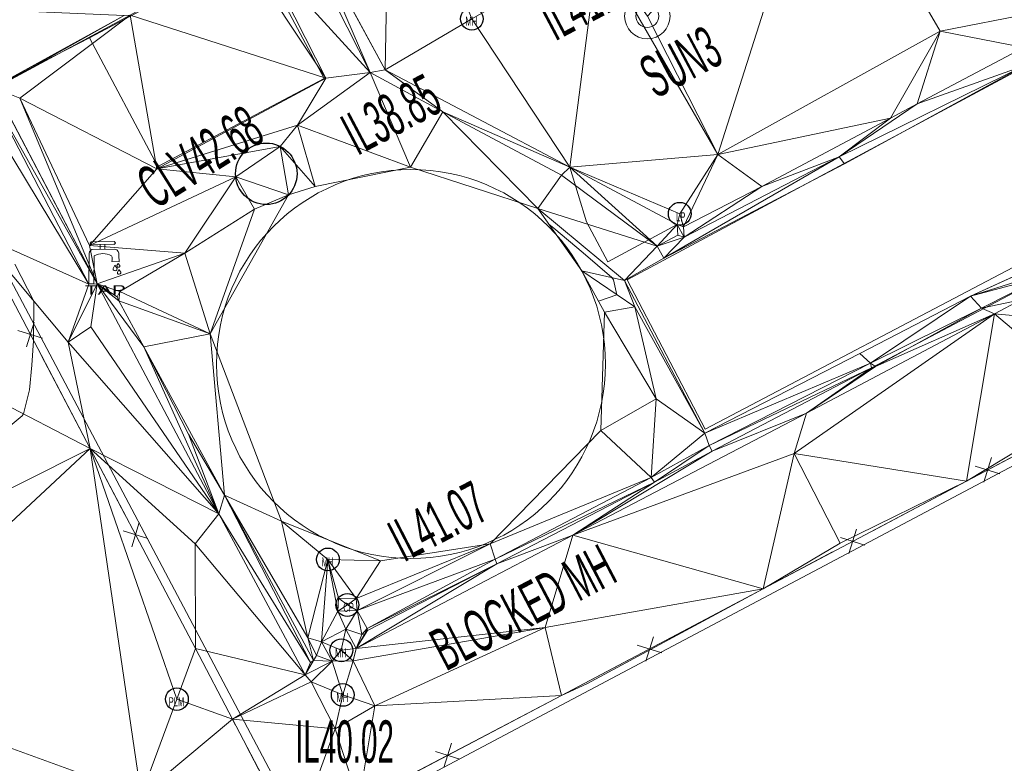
# Model space of a CAD drawing. Extents: x 79270 to 79680, y -3659241 to -3658954.
# Tile 12 of 34: x 79411 to 79444, y -3659145 to -3659120. Entities that reach past the tile are written whole.
import ezdxf
from ezdxf.enums import TextEntityAlignment as Align

# ---------------------------------------------------------------- set-up
doc = ezdxf.new("R2010")
doc.units = 0
for name, color, linetype in [('3dFace', 7, 'Continuous'), ('BUILDING', 7, 'Continuous'), ('CAD', 7, 'Continuous'), ('CATCH_PIT', 7, 'Continuous'), ('CODE', 7, 'Continuous'), ('ELEVATION', 7, 'Continuous'), ('ELP', 7, 'Continuous'), ('ERF_LINES', 7, 'Continuous'), ('FENCE', 7, 'Continuous'), ('GCONTOUR', 7, 'Continuous'), ('MH', 7, 'Continuous'), ('PIP', 7, 'Continuous'), ('PIPE_LINE_MARKER', 7, 'Continuous'), ('POLYLINES', 7, 'Continuous'), ('RES', 7, 'Continuous'), ('SUMP', 7, 'Continuous'), ('TAP', 7, 'Continuous'), ('WALL', 7, 'Continuous'), ('WASTE_WATER_TREATMENT_PLANT', 7, 'Continuous'), ('WORKING_POINT_PERM', 7, 'Continuous')]:
    doc.layers.add(name, color=color, linetype=linetype)
doc.styles.add('Arial', font='arial.ttf', dxfattribs={"height": 1})

msp = doc.modelspace()

# ---------------------------------------------------------------- linework, layer by layer
at = {"layer": '3dFace', "color": 142, "linetype": 'Continuous', "lineweight": 0, "transparency": 33554687}
for points in [[(79423.647, -3659113.627, 42.35), (79420.86, -3659117.192, 42.315), (79423.492, -3659122.06, 42.324), (79423.647, -3659113.627, 42.35)], [(79426.352, -3659120.372, 42.336), (79423.647, -3659113.627, 42.35), (79423.492, -3659122.06, 42.324), (79426.352, -3659120.372, 42.336)], [(79434.481, -3659124.857, 42.409), (79437.915, -3659114.065, 42.463), (79432.148, -3659120.285, 42.373), (79434.481, -3659124.857, 42.409)], [(79437.915, -3659114.065, 42.463), (79434.481, -3659124.857, 42.409), (79441.819, -3659120.781, 42.433), (79437.915, -3659114.065, 42.463)], [(79447.916, -3659119.579, 42.388), (79437.915, -3659114.065, 42.463), (79441.819, -3659120.781, 42.433), (79447.916, -3659119.579, 42.388)], [(79420.704, -3659117.62, 42.339), (79422.993, -3659122.147, 42.357), (79420.86, -3659117.192, 42.315), (79420.704, -3659117.62, 42.339)], [(79420.86, -3659117.192, 42.315), (79422.993, -3659122.147, 42.357), (79423.492, -3659122.06, 42.324), (79420.86, -3659117.192, 42.315)], [(79420.704, -3659117.62, 42.339), (79419.487, -3659118.293, 42.306), (79422.993, -3659122.147, 42.357), (79420.704, -3659117.62, 42.339)], [(79430.528, -3659118.005, 42.465), (79426.352, -3659120.372, 42.336), (79429.585, -3659125.266, 42.367), (79430.528, -3659118.005, 42.465)], [(79430.528, -3659118.005, 42.465), (79429.585, -3659125.266, 42.367), (79434.481, -3659124.857, 42.409), (79430.528, -3659118.005, 42.465)], [(79430.528, -3659118.005, 42.465), (79434.481, -3659124.857, 42.409), (79432.148, -3659120.285, 42.373), (79430.528, -3659118.005, 42.465)], [(79421.529, -3659122.33, 42.322), (79418.774, -3659118.173, 42.486), (79415.076, -3659120.256, 42.232), (79421.529, -3659122.33, 42.322)], [(79419.487, -3659118.293, 42.306), (79418.774, -3659118.173, 42.486), (79421.529, -3659122.33, 42.322), (79419.487, -3659118.293, 42.306)], [(79421.529, -3659122.33, 42.322), (79422.993, -3659122.147, 42.357), (79419.487, -3659118.293, 42.306), (79421.529, -3659122.33, 42.322)], [(79447.916, -3659119.579, 42.388), (79441.819, -3659120.781, 42.433), (79444.576, -3659121.321, 42.426), (79447.916, -3659119.579, 42.388)], [(79414.869, -3659120.266, 42.184), (79409.992, -3659120.059, 42.193), (79410.579, -3659122.617, 42.11), (79414.869, -3659120.266, 42.184)], [(79410.591, -3659122.623, 42.176), (79414.869, -3659120.266, 42.184), (79410.579, -3659122.617, 42.11), (79410.591, -3659122.623, 42.176)], [(79410.596, -3659122.658, 42.291), (79414.869, -3659120.266, 42.184), (79410.591, -3659122.623, 42.176), (79410.596, -3659122.658, 42.291)], [(79410.596, -3659122.658, 42.291), (79411.425, -3659122.988, 42.159), (79415.076, -3659120.256, 42.232), (79410.596, -3659122.658, 42.291)], [(79410.596, -3659122.658, 42.291), (79415.076, -3659120.256, 42.232), (79414.869, -3659120.266, 42.184), (79410.596, -3659122.658, 42.291)], [(79411.425, -3659122.988, 42.159), (79415.956, -3659125.326, 42.193), (79415.076, -3659120.256, 42.232), (79411.425, -3659122.988, 42.159)], [(79415.956, -3659125.326, 42.193), (79421.529, -3659122.33, 42.322), (79415.076, -3659120.256, 42.232), (79415.956, -3659125.326, 42.193)], [(79429.585, -3659125.266, 42.367), (79426.352, -3659120.372, 42.336), (79423.492, -3659122.06, 42.324), (79429.585, -3659125.266, 42.367)], [(79441.819, -3659120.781, 42.433), (79434.481, -3659124.857, 42.409), (79440.173, -3659123.657, 42.443), (79441.819, -3659120.781, 42.433)], [(79441.055, -3659123.185, 42.439), (79441.819, -3659120.781, 42.433), (79440.173, -3659123.657, 42.443), (79441.055, -3659123.185, 42.439)], [(79444.576, -3659121.321, 42.426), (79441.819, -3659120.781, 42.433), (79441.055, -3659123.185, 42.439), (79444.576, -3659121.321, 42.426)], [(79444.607, -3659121.912, 42.422), (79444.576, -3659121.321, 42.426), (79441.055, -3659123.185, 42.439), (79444.607, -3659121.912, 42.422)], [(79444.607, -3659121.912, 42.422), (79441.055, -3659123.185, 42.439), (79438.48, -3659124.925, 42.402), (79444.607, -3659121.912, 42.422)], [(79444.607, -3659121.912, 42.422), (79438.48, -3659124.925, 42.402), (79438.655, -3659125.162, 42.389), (79444.607, -3659121.912, 42.422)], [(79420.599, -3659123.886, 42.339), (79424.332, -3659125.268, 42.355), (79422.993, -3659122.147, 42.357), (79420.599, -3659123.886, 42.339)], [(79420.599, -3659123.886, 42.339), (79422.993, -3659122.147, 42.357), (79421.529, -3659122.33, 42.322), (79420.599, -3659123.886, 42.339)], [(79425.391, -3659123.444, 42.373), (79423.492, -3659122.06, 42.324), (79422.993, -3659122.147, 42.357), (79425.391, -3659123.444, 42.373)], [(79425.391, -3659123.444, 42.373), (79422.993, -3659122.147, 42.357), (79424.332, -3659125.268, 42.355), (79425.391, -3659123.444, 42.373)], [(79429.585, -3659125.266, 42.367), (79423.492, -3659122.06, 42.324), (79425.391, -3659123.444, 42.373), (79429.585, -3659125.266, 42.367)], [(79415.956, -3659125.326, 42.193), (79420.599, -3659123.886, 42.339), (79421.529, -3659122.33, 42.322), (79415.956, -3659125.326, 42.193)], [(79409.932, -3659122.891, 42.325), (79413.703, -3659129.135, 42.196), (79410.398, -3659122.753, 42.311), (79409.932, -3659122.891, 42.325)], [(79409.932, -3659122.891, 42.325), (79410.037, -3659127.492, 42.596), (79413.703, -3659129.135, 42.196), (79409.932, -3659122.891, 42.325)], [(79410.398, -3659122.753, 42.311), (79413.987, -3659129.12, 42.188), (79410.596, -3659122.658, 42.291), (79410.398, -3659122.753, 42.311)], [(79410.398, -3659122.753, 42.311), (79413.703, -3659129.135, 42.196), (79413.987, -3659129.12, 42.188), (79410.398, -3659122.753, 42.311)], [(79410.596, -3659122.658, 42.291), (79413.987, -3659129.12, 42.188), (79411.425, -3659122.988, 42.159), (79410.596, -3659122.658, 42.291)], [(79411.425, -3659122.988, 42.159), (79413.987, -3659129.12, 42.188), (79413.726, -3659127.854, 42.138), (79411.425, -3659122.988, 42.159)], [(79411.425, -3659122.988, 42.159), (79413.726, -3659127.854, 42.138), (79415.956, -3659125.326, 42.193), (79411.425, -3659122.988, 42.159)], [(79440.173, -3659123.657, 42.443), (79438.48, -3659124.925, 42.402), (79441.055, -3659123.185, 42.439), (79440.173, -3659123.657, 42.443)], [(79428.532, -3659126.633, 42.379), (79425.391, -3659123.444, 42.373), (79424.332, -3659125.268, 42.355), (79428.532, -3659126.633, 42.379)], [(79429.585, -3659125.266, 42.367), (79425.391, -3659123.444, 42.373), (79429.317, -3659125.538, 42.414), (79429.585, -3659125.266, 42.367)], [(79429.317, -3659125.538, 42.414), (79425.391, -3659123.444, 42.373), (79428.532, -3659126.633, 42.379), (79429.317, -3659125.538, 42.414)], [(79440.173, -3659123.657, 42.443), (79434.481, -3659124.857, 42.409), (79435.929, -3659125.915, 42.398), (79440.173, -3659123.657, 42.443)], [(79440.173, -3659123.657, 42.443), (79435.929, -3659125.915, 42.398), (79438.48, -3659124.925, 42.402), (79440.173, -3659123.657, 42.443)], [(79415.956, -3659125.326, 42.193), (79420.025, -3659124.584, 42.291), (79420.599, -3659123.886, 42.339), (79415.956, -3659125.326, 42.193)], [(79420.025, -3659124.584, 42.291), (79421.182, -3659125.913, 42.31), (79420.599, -3659123.886, 42.339), (79420.025, -3659124.584, 42.291)], [(79420.599, -3659123.886, 42.339), (79421.182, -3659125.913, 42.31), (79424.332, -3659125.268, 42.355), (79420.599, -3659123.886, 42.339)], [(79418.557, -3659125.594, 42.255), (79420.025, -3659124.584, 42.291), (79415.956, -3659125.326, 42.193), (79418.557, -3659125.594, 42.255)], [(79418.557, -3659125.594, 42.255), (79420.303, -3659126.186, 42.272), (79420.025, -3659124.584, 42.291), (79418.557, -3659125.594, 42.255)], [(79421.182, -3659125.913, 42.31), (79420.025, -3659124.584, 42.291), (79420.303, -3659126.186, 42.272), (79421.182, -3659125.913, 42.31)], [(79429.585, -3659125.266, 42.367), (79433.218, -3659126.809, 42.35), (79434.481, -3659124.857, 42.409), (79429.585, -3659125.266, 42.367)], [(79438.48, -3659124.925, 42.402), (79433.367, -3659127.586, 42.366), (79432.691, -3659128.273, 42.381), (79438.48, -3659124.925, 42.402)], [(79438.48, -3659124.925, 42.402), (79432.691, -3659128.273, 42.381), (79438.655, -3659125.162, 42.389), (79438.48, -3659124.925, 42.402)], [(79433.218, -3659126.809, 42.35), (79433.347, -3659127.236, 42.417), (79434.481, -3659124.857, 42.409), (79433.218, -3659126.809, 42.35)], [(79434.481, -3659124.857, 42.409), (79433.347, -3659127.236, 42.417), (79435.929, -3659125.915, 42.398), (79434.481, -3659124.857, 42.409)], [(79435.929, -3659125.915, 42.398), (79433.367, -3659127.586, 42.366), (79438.48, -3659124.925, 42.402), (79435.929, -3659125.915, 42.398)], [(79413.726, -3659127.854, 42.138), (79418.557, -3659125.594, 42.255), (79415.956, -3659125.326, 42.193), (79413.726, -3659127.854, 42.138)], [(79429.317, -3659125.538, 42.414), (79432.471, -3659127.88, 42.393), (79429.585, -3659125.266, 42.367), (79429.317, -3659125.538, 42.414)], [(79429.585, -3659125.266, 42.367), (79432.471, -3659127.88, 42.393), (79433.135, -3659127.166, 42.382), (79429.585, -3659125.266, 42.367)], [(79429.585, -3659125.266, 42.367), (79433.135, -3659127.166, 42.382), (79433.218, -3659126.809, 42.35), (79429.585, -3659125.266, 42.367)], [(79416.875, -3659128.106, 42.184), (79418.557, -3659125.594, 42.255), (79413.726, -3659127.854, 42.138), (79416.875, -3659128.106, 42.184)], [(79419.179, -3659126.654, 42.266), (79418.557, -3659125.594, 42.255), (79416.875, -3659128.106, 42.184), (79419.179, -3659126.654, 42.266)], [(79420.303, -3659126.186, 42.272), (79418.557, -3659125.594, 42.255), (79419.179, -3659126.654, 42.266), (79420.303, -3659126.186, 42.272)], [(79428.532, -3659126.633, 42.379), (79432.471, -3659127.88, 42.393), (79429.317, -3659125.538, 42.414), (79428.532, -3659126.633, 42.379)], [(79435.929, -3659125.915, 42.398), (79433.347, -3659127.236, 42.417), (79433.367, -3659127.586, 42.366), (79435.929, -3659125.915, 42.398)], [(79419.179, -3659126.654, 42.266), (79417.713, -3659130.769, 42.342), (79420.303, -3659126.186, 42.272), (79419.179, -3659126.654, 42.266)], [(79416.875, -3659128.106, 42.184), (79417.713, -3659130.769, 42.342), (79419.179, -3659126.654, 42.266), (79416.875, -3659128.106, 42.184)], [(79431.391, -3659129.01, 42.35), (79428.532, -3659126.633, 42.379), (79429.982, -3659128.696, 42.862), (79431.391, -3659129.01, 42.35)], [(79431.391, -3659129.01, 42.35), (79432.471, -3659127.88, 42.393), (79428.532, -3659126.633, 42.379), (79431.391, -3659129.01, 42.35)], [(79433.218, -3659126.809, 42.35), (79433.135, -3659127.166, 42.382), (79433.347, -3659127.236, 42.417), (79433.218, -3659126.809, 42.35)], [(79433.135, -3659127.166, 42.382), (79432.471, -3659127.88, 42.393), (79433.156, -3659127.515, 42.389), (79433.135, -3659127.166, 42.382)], [(79433.367, -3659127.586, 42.366), (79433.347, -3659127.236, 42.417), (79433.135, -3659127.166, 42.382), (79433.367, -3659127.586, 42.366)], [(79433.367, -3659127.586, 42.366), (79433.135, -3659127.166, 42.382), (79433.156, -3659127.515, 42.389), (79433.367, -3659127.586, 42.366)], [(79407.375, -3659131.262, 42.684), (79413.748, -3659134.557, 42.403), (79410.037, -3659127.492, 42.596), (79407.375, -3659131.262, 42.684)], [(79413.748, -3659134.557, 42.403), (79413.025, -3659131.046, 42.441), (79410.037, -3659127.492, 42.596), (79413.748, -3659134.557, 42.403)], [(79410.037, -3659127.492, 42.596), (79413.025, -3659131.046, 42.441), (79413.703, -3659129.135, 42.196), (79410.037, -3659127.492, 42.596)], [(79432.471, -3659127.88, 42.393), (79433.367, -3659127.586, 42.366), (79433.156, -3659127.515, 42.389), (79432.471, -3659127.88, 42.393)], [(79432.691, -3659128.273, 42.381), (79433.367, -3659127.586, 42.366), (79432.471, -3659127.88, 42.393), (79432.691, -3659128.273, 42.381)], [(79416.875, -3659128.106, 42.184), (79413.726, -3659127.854, 42.138), (79413.987, -3659129.12, 42.188), (79416.875, -3659128.106, 42.184)], [(79432.471, -3659127.88, 42.393), (79431.391, -3659129.01, 42.35), (79432.691, -3659128.273, 42.381), (79432.471, -3659127.88, 42.393)], [(79416.875, -3659128.106, 42.184), (79413.987, -3659129.12, 42.188), (79414.732, -3659129.372, 42.127), (79416.875, -3659128.106, 42.184)], [(79416.875, -3659128.106, 42.184), (79414.732, -3659129.372, 42.127), (79417.713, -3659130.769, 42.342), (79416.875, -3659128.106, 42.184)], [(79431.391, -3659129.01, 42.35), (79429.982, -3659128.696, 42.862), (79431.736, -3659129.885, 42.315), (79431.391, -3659129.01, 42.35)], [(79429.982, -3659128.696, 42.862), (79430.738, -3659130.054, 42.369), (79431.736, -3659129.885, 42.315), (79429.982, -3659128.696, 42.862)], [(79442.813, -3659129.535, 42.162), (79445.151, -3659128.793, 42.197), (79445.007, -3659128.529, 42.189), (79442.813, -3659129.535, 42.162)], [(79431.736, -3659129.885, 42.315), (79434.047, -3659134.049, 42.156), (79431.391, -3659129.01, 42.35), (79431.736, -3659129.885, 42.315)], [(79442.813, -3659129.535, 42.162), (79445.246, -3659128.883, 42.223), (79445.151, -3659128.793, 42.197), (79442.813, -3659129.535, 42.162)], [(79443.183, -3659129.931, 42.196), (79445.246, -3659128.883, 42.223), (79442.813, -3659129.535, 42.162), (79443.183, -3659129.931, 42.196)], [(79443.183, -3659129.931, 42.196), (79444.485, -3659129.647, 42.377), (79445.246, -3659128.883, 42.223), (79443.183, -3659129.931, 42.196)], [(79413.703, -3659129.135, 42.196), (79413.025, -3659131.046, 42.441), (79413.987, -3659129.12, 42.188), (79413.703, -3659129.135, 42.196)], [(79413.987, -3659129.12, 42.188), (79413.025, -3659131.046, 42.441), (79413.777, -3659130.541, 42.268), (79413.987, -3659129.12, 42.188)], [(79413.777, -3659130.541, 42.268), (79418.001, -3659136.716, 42.193), (79413.987, -3659129.12, 42.188), (79413.777, -3659130.541, 42.268)], [(79414.732, -3659129.372, 42.127), (79413.987, -3659129.12, 42.188), (79414.646, -3659129.547, 42.12), (79414.732, -3659129.372, 42.127)], [(79414.646, -3659129.547, 42.12), (79413.987, -3659129.12, 42.188), (79414.695, -3659129.679, 42.131), (79414.646, -3659129.547, 42.12)], [(79414.695, -3659129.679, 42.131), (79413.987, -3659129.12, 42.188), (79415.521, -3659131.204, 42.137), (79414.695, -3659129.679, 42.131)], [(79413.987, -3659129.12, 42.188), (79418.001, -3659136.716, 42.193), (79415.521, -3659131.204, 42.137), (79413.987, -3659129.12, 42.188)], [(79414.732, -3659129.372, 42.127), (79414.646, -3659129.547, 42.12), (79414.695, -3659129.679, 42.131), (79414.732, -3659129.372, 42.127)], [(79417.713, -3659130.769, 42.342), (79414.732, -3659129.372, 42.127), (79414.695, -3659129.679, 42.131), (79417.713, -3659130.769, 42.342)], [(79417.713, -3659130.769, 42.342), (79414.695, -3659129.679, 42.131), (79415.521, -3659131.204, 42.137), (79417.713, -3659130.769, 42.342)], [(79439.517, -3659131.738, 42.152), (79442.813, -3659129.535, 42.162), (79439.16, -3659131.421, 42.148), (79439.517, -3659131.738, 42.152)], [(79439.517, -3659131.738, 42.152), (79443.183, -3659129.931, 42.196), (79442.813, -3659129.535, 42.162), (79439.517, -3659131.738, 42.152)], [(79443.61, -3659130.116, 42.328), (79444.485, -3659129.647, 42.377), (79443.183, -3659129.931, 42.196), (79443.61, -3659130.116, 42.328)], [(79443.61, -3659130.116, 42.328), (79444.806, -3659130.223, 42.39), (79444.485, -3659129.647, 42.377), (79443.61, -3659130.116, 42.328)], [(79431.736, -3659129.885, 42.315), (79430.738, -3659130.054, 42.369), (79432.436, -3659132.922, 42.244), (79431.736, -3659129.885, 42.315)], [(79431.736, -3659129.885, 42.315), (79432.436, -3659132.922, 42.244), (79434.047, -3659134.049, 42.156), (79431.736, -3659129.885, 42.315)], [(79439.678, -3659131.85, 42.161), (79443.183, -3659129.931, 42.196), (79439.517, -3659131.738, 42.152), (79439.678, -3659131.85, 42.161)], [(79439.678, -3659131.85, 42.161), (79443.61, -3659130.116, 42.328), (79443.183, -3659129.931, 42.196), (79439.678, -3659131.85, 42.161)], [(79432.436, -3659132.922, 42.244), (79430.738, -3659130.054, 42.369), (79430.611, -3659133.969, 42.194), (79432.436, -3659132.922, 42.244)], [(79436.999, -3659134.722, 42.251), (79442.683, -3659135.634, 42.218), (79443.61, -3659130.116, 42.328), (79436.999, -3659134.722, 42.251)], [(79436.999, -3659134.722, 42.251), (79443.61, -3659130.116, 42.328), (79437.405, -3659133.392, 42.239), (79436.999, -3659134.722, 42.251)], [(79437.405, -3659133.392, 42.239), (79443.61, -3659130.116, 42.328), (79439.678, -3659131.85, 42.161), (79437.405, -3659133.392, 42.239)], [(79443.61, -3659130.116, 42.328), (79442.683, -3659135.634, 42.218), (79447.044, -3659133.004, 42.309), (79443.61, -3659130.116, 42.328)], [(79443.61, -3659130.116, 42.328), (79447.044, -3659133.004, 42.309), (79444.806, -3659130.223, 42.39), (79443.61, -3659130.116, 42.328)], [(79413.025, -3659131.046, 42.441), (79418.001, -3659136.716, 42.193), (79413.777, -3659130.541, 42.268), (79413.025, -3659131.046, 42.441)], [(79415.521, -3659131.204, 42.137), (79418.189, -3659136.095, 42.096), (79417.713, -3659130.769, 42.342), (79415.521, -3659131.204, 42.137)], [(79417.713, -3659130.769, 42.342), (79418.189, -3659136.095, 42.096), (79420.064, -3659136.954, 42.492), (79417.713, -3659130.769, 42.342)], [(79451.564, -3659130.951, 42.2), (79447.044, -3659133.004, 42.309), (79442.683, -3659135.634, 42.218), (79451.564, -3659130.951, 42.2)], [(79413.748, -3659134.557, 42.403), (79407.375, -3659131.262, 42.684), (79402.241, -3659140.342, 42.427), (79413.748, -3659134.557, 42.403)], [(79413.748, -3659134.557, 42.403), (79418.001, -3659136.716, 42.193), (79413.025, -3659131.046, 42.441), (79413.748, -3659134.557, 42.403)], [(79415.521, -3659131.204, 42.137), (79418.001, -3659136.716, 42.193), (79416.996, -3659134.09, 42.084), (79415.521, -3659131.204, 42.137)], [(79415.521, -3659131.204, 42.137), (79416.996, -3659134.09, 42.084), (79418.189, -3659136.095, 42.096), (79415.521, -3659131.204, 42.137)], [(79434.047, -3659134.049, 42.156), (79439.517, -3659131.738, 42.152), (79439.16, -3659131.421, 42.148), (79434.047, -3659134.049, 42.156)], [(79434.193, -3659134.465, 42.167), (79439.517, -3659131.738, 42.152), (79434.047, -3659134.049, 42.156), (79434.193, -3659134.465, 42.167)], [(79434.193, -3659134.465, 42.167), (79439.55, -3659131.891, 42.279), (79439.517, -3659131.738, 42.152), (79434.193, -3659134.465, 42.167)], [(79434.289, -3659134.649, 42.284), (79439.55, -3659131.891, 42.279), (79434.193, -3659134.465, 42.167), (79434.289, -3659134.649, 42.284)], [(79434.289, -3659134.649, 42.284), (79437.405, -3659133.392, 42.239), (79439.55, -3659131.891, 42.279), (79434.289, -3659134.649, 42.284)], [(79437.405, -3659133.392, 42.239), (79439.678, -3659131.85, 42.161), (79439.55, -3659131.891, 42.279), (79437.405, -3659133.392, 42.239)], [(79439.678, -3659131.85, 42.161), (79439.517, -3659131.738, 42.152), (79439.55, -3659131.891, 42.279), (79439.678, -3659131.85, 42.161)], [(79430.611, -3659133.969, 42.194), (79432.277, -3659135.513, 42.163), (79432.436, -3659132.922, 42.244), (79430.611, -3659133.969, 42.194)], [(79432.277, -3659135.513, 42.163), (79434.047, -3659134.049, 42.156), (79432.436, -3659132.922, 42.244), (79432.277, -3659135.513, 42.163)], [(79429.688, -3659137.42, 42.259), (79436.999, -3659134.722, 42.251), (79437.405, -3659133.392, 42.239), (79429.688, -3659137.42, 42.259)], [(79429.688, -3659137.42, 42.259), (79437.405, -3659133.392, 42.239), (79434.289, -3659134.649, 42.284), (79429.688, -3659137.42, 42.259)], [(79416.996, -3659134.09, 42.084), (79418.001, -3659136.716, 42.193), (79418.189, -3659136.095, 42.096), (79416.996, -3659134.09, 42.084)], [(79426.955, -3659137.71, 42.168), (79432.277, -3659135.513, 42.163), (79430.611, -3659133.969, 42.194), (79426.955, -3659137.71, 42.168)], [(79432.277, -3659135.513, 42.163), (79434.193, -3659134.465, 42.167), (79434.047, -3659134.049, 42.156), (79432.277, -3659135.513, 42.163)], [(79402.241, -3659140.342, 42.427), (79405.374, -3659142.366, 42.469), (79413.748, -3659134.557, 42.403), (79402.241, -3659140.342, 42.427)], [(79405.374, -3659142.366, 42.469), (79415.432, -3659146.018, 42.252), (79413.748, -3659134.557, 42.403), (79405.374, -3659142.366, 42.469)], [(79413.748, -3659134.557, 42.403), (79415.432, -3659146.018, 42.252), (79416.615, -3659142.834, 42.367), (79413.748, -3659134.557, 42.403)], [(79413.748, -3659134.557, 42.403), (79416.615, -3659142.834, 42.367), (79417.228, -3659141.165, 42.356), (79413.748, -3659134.557, 42.403)], [(79413.748, -3659134.557, 42.403), (79417.228, -3659141.165, 42.356), (79417.217, -3659137.711, 42.245), (79413.748, -3659134.557, 42.403)], [(79413.748, -3659134.557, 42.403), (79417.217, -3659137.711, 42.245), (79418.001, -3659136.716, 42.193), (79413.748, -3659134.557, 42.403)], [(79432.379, -3659135.666, 42.296), (79434.193, -3659134.465, 42.167), (79432.277, -3659135.513, 42.163), (79432.379, -3659135.666, 42.296)], [(79432.379, -3659135.666, 42.296), (79434.289, -3659134.649, 42.284), (79434.193, -3659134.465, 42.167), (79432.379, -3659135.666, 42.296)], [(79429.688, -3659137.42, 42.259), (79434.289, -3659134.649, 42.284), (79432.379, -3659135.666, 42.296), (79429.688, -3659137.42, 42.259)], [(79429.688, -3659137.42, 42.259), (79435.977, -3659139.19, 42.246), (79436.999, -3659134.722, 42.251), (79429.688, -3659137.42, 42.259)], [(79436.999, -3659134.722, 42.251), (79435.977, -3659139.19, 42.246), (79438.516, -3659137.681, 42.226), (79436.999, -3659134.722, 42.251)], [(79436.999, -3659134.722, 42.251), (79438.516, -3659137.681, 42.226), (79442.683, -3659135.634, 42.218), (79436.999, -3659134.722, 42.251)], [(79427.128, -3659138.213, 42.169), (79432.277, -3659135.513, 42.163), (79426.955, -3659137.71, 42.168), (79427.128, -3659138.213, 42.169)], [(79427.128, -3659138.213, 42.169), (79432.379, -3659135.666, 42.296), (79432.277, -3659135.513, 42.163), (79427.128, -3659138.213, 42.169)], [(79427.181, -3659138.368, 42.272), (79432.379, -3659135.666, 42.296), (79427.128, -3659138.213, 42.169), (79427.181, -3659138.368, 42.272)], [(79427.181, -3659138.368, 42.272), (79429.688, -3659137.42, 42.259), (79432.379, -3659135.666, 42.296), (79427.181, -3659138.368, 42.272)], [(79442.683, -3659135.634, 42.218), (79438.516, -3659137.681, 42.226), (79435.977, -3659139.19, 42.246), (79442.683, -3659135.634, 42.218)], [(79418.001, -3659136.716, 42.193), (79421.031, -3659141.627, 42.098), (79418.189, -3659136.095, 42.096), (79418.001, -3659136.716, 42.193)], [(79418.189, -3659136.095, 42.096), (79421.031, -3659141.627, 42.098), (79421.123, -3659141.562, 42.105), (79418.189, -3659136.095, 42.096)], [(79418.189, -3659136.095, 42.096), (79421.123, -3659141.562, 42.105), (79420.94, -3659140.812, 42.078), (79418.189, -3659136.095, 42.096)], [(79418.189, -3659136.095, 42.096), (79420.94, -3659140.812, 42.078), (79420.064, -3659136.954, 42.492), (79418.189, -3659136.095, 42.096)], [(79417.217, -3659137.711, 42.245), (79420.846, -3659142.03, 42.189), (79418.001, -3659136.716, 42.193), (79417.217, -3659137.711, 42.245)], [(79418.001, -3659136.716, 42.193), (79420.846, -3659142.03, 42.189), (79421.031, -3659141.627, 42.098), (79418.001, -3659136.716, 42.193)], [(79421.602, -3659138.222, 42.086), (79423.339, -3659138.268, 42.156), (79420.064, -3659136.954, 42.492), (79421.602, -3659138.222, 42.086)], [(79420.064, -3659136.954, 42.492), (79420.94, -3659140.812, 42.078), (79421.602, -3659138.222, 42.086), (79420.064, -3659136.954, 42.492)], [(79422.535, -3659141.159, 42.106), (79428.774, -3659140.473, 42.274), (79429.688, -3659137.42, 42.259), (79422.535, -3659141.159, 42.106)], [(79422.535, -3659141.159, 42.106), (79429.688, -3659137.42, 42.259), (79427.181, -3659138.368, 42.272), (79422.535, -3659141.159, 42.106)], [(79429.688, -3659137.42, 42.259), (79428.774, -3659140.473, 42.274), (79435.977, -3659139.19, 42.246), (79429.688, -3659137.42, 42.259)], [(79417.228, -3659141.165, 42.356), (79420.846, -3659142.03, 42.189), (79417.217, -3659137.711, 42.245), (79417.228, -3659141.165, 42.356)], [(79422.572, -3659139.904, 42.067), (79426.955, -3659137.71, 42.168), (79422.529, -3659139.515, 42.061), (79422.572, -3659139.904, 42.067)], [(79422.529, -3659139.515, 42.061), (79426.955, -3659137.71, 42.168), (79423.339, -3659138.268, 42.156), (79422.529, -3659139.515, 42.061)], [(79422.572, -3659139.904, 42.067), (79427.128, -3659138.213, 42.169), (79426.955, -3659137.71, 42.168), (79422.572, -3659139.904, 42.067)], [(79421.602, -3659138.222, 42.086), (79420.94, -3659140.812, 42.078), (79421.394, -3659140.94, 42.103), (79421.602, -3659138.222, 42.086)], [(79421.602, -3659138.222, 42.086), (79421.394, -3659140.94, 42.103), (79421.928, -3659139.93, 42.067), (79421.602, -3659138.222, 42.086)], [(79421.602, -3659138.222, 42.086), (79421.928, -3659139.93, 42.067), (79421.953, -3659139.496, 42.053), (79421.602, -3659138.222, 42.086)], [(79421.953, -3659139.496, 42.053), (79422.529, -3659139.515, 42.061), (79421.602, -3659138.222, 42.086), (79421.953, -3659139.496, 42.053)], [(79421.602, -3659138.222, 42.086), (79422.529, -3659139.515, 42.061), (79423.339, -3659138.268, 42.156), (79421.602, -3659138.222, 42.086)], [(79422.535, -3659141.159, 42.106), (79427.181, -3659138.368, 42.272), (79422.913, -3659140.568, 42.246), (79422.535, -3659141.159, 42.106)], [(79422.897, -3659140.499, 42.103), (79427.128, -3659138.213, 42.169), (79422.572, -3659139.904, 42.067), (79422.897, -3659140.499, 42.103)], [(79422.897, -3659140.499, 42.103), (79427.181, -3659138.368, 42.272), (79427.128, -3659138.213, 42.169), (79422.897, -3659140.499, 42.103)], [(79422.913, -3659140.568, 42.246), (79427.181, -3659138.368, 42.272), (79422.897, -3659140.499, 42.103), (79422.913, -3659140.568, 42.246)], [(79428.774, -3659140.473, 42.274), (79429.319, -3659142.715, 42.256), (79435.977, -3659139.19, 42.246), (79428.774, -3659140.473, 42.274)], [(79435.977, -3659139.19, 42.246), (79429.319, -3659142.715, 42.256), (79430.147, -3659142.324, 42.285), (79435.977, -3659139.19, 42.246)], [(79421.953, -3659139.496, 42.053), (79421.928, -3659139.93, 42.067), (79422.243, -3659139.726, 42.079), (79421.953, -3659139.496, 42.053)], [(79422.572, -3659139.904, 42.067), (79422.243, -3659139.726, 42.079), (79421.928, -3659139.93, 42.067), (79422.572, -3659139.904, 42.067)], [(79421.953, -3659139.496, 42.053), (79422.243, -3659139.726, 42.079), (79422.529, -3659139.515, 42.061), (79421.953, -3659139.496, 42.053)], [(79422.529, -3659139.515, 42.061), (79422.243, -3659139.726, 42.079), (79422.572, -3659139.904, 42.067), (79422.529, -3659139.515, 42.061)], [(79422.191, -3659140.528, 42.093), (79421.928, -3659139.93, 42.067), (79421.394, -3659140.94, 42.103), (79422.191, -3659140.528, 42.093)], [(79422.572, -3659139.904, 42.067), (79421.928, -3659139.93, 42.067), (79422.191, -3659140.528, 42.093), (79422.572, -3659139.904, 42.067)], [(79422.191, -3659140.528, 42.093), (79422.72, -3659140.696, 42.119), (79422.572, -3659139.904, 42.067), (79422.191, -3659140.528, 42.093)], [(79422.572, -3659139.904, 42.067), (79422.72, -3659140.696, 42.119), (79422.897, -3659140.499, 42.103), (79422.572, -3659139.904, 42.067)], [(79422.044, -3659141.222, 42.131), (79422.191, -3659140.528, 42.093), (79421.394, -3659140.94, 42.103), (79422.044, -3659141.222, 42.131)], [(79422.044, -3659141.222, 42.131), (79422.535, -3659141.159, 42.106), (79422.191, -3659140.528, 42.093), (79422.044, -3659141.222, 42.131)], [(79422.191, -3659140.528, 42.093), (79422.535, -3659141.159, 42.106), (79422.72, -3659140.696, 42.119), (79422.191, -3659140.528, 42.093)], [(79423.154, -3659143.053, 42.276), (79428.774, -3659140.473, 42.274), (79422.437, -3659141.568, 42.145), (79423.154, -3659143.053, 42.276)], [(79422.437, -3659141.568, 42.145), (79428.774, -3659140.473, 42.274), (79422.535, -3659141.159, 42.106), (79422.437, -3659141.568, 42.145)], [(79422.535, -3659141.159, 42.106), (79422.913, -3659140.568, 42.246), (79422.824, -3659140.677, 42.23), (79422.535, -3659141.159, 42.106)], [(79422.72, -3659140.696, 42.119), (79422.535, -3659141.159, 42.106), (79422.824, -3659140.677, 42.23), (79422.72, -3659140.696, 42.119)], [(79422.897, -3659140.499, 42.103), (79422.72, -3659140.696, 42.119), (79422.824, -3659140.677, 42.23), (79422.897, -3659140.499, 42.103)], [(79422.897, -3659140.499, 42.103), (79422.824, -3659140.677, 42.23), (79422.913, -3659140.568, 42.246), (79422.897, -3659140.499, 42.103)], [(79423.154, -3659143.053, 42.276), (79429.319, -3659142.715, 42.256), (79428.774, -3659140.473, 42.274), (79423.154, -3659143.053, 42.276)], [(79421.22, -3659141.391, 42.104), (79421.394, -3659140.94, 42.103), (79420.94, -3659140.812, 42.078), (79421.22, -3659141.391, 42.104)], [(79421.22, -3659141.391, 42.104), (79420.94, -3659140.812, 42.078), (79421.123, -3659141.562, 42.105), (79421.22, -3659141.391, 42.104)], [(79421.22, -3659141.391, 42.104), (79421.74, -3659141.584, 42.093), (79421.394, -3659140.94, 42.103), (79421.22, -3659141.391, 42.104)], [(79422.044, -3659141.222, 42.131), (79421.394, -3659140.94, 42.103), (79421.74, -3659141.584, 42.093), (79422.044, -3659141.222, 42.131)], [(79416.615, -3659142.834, 42.367), (79418.45, -3659143.499, 42.232), (79417.228, -3659141.165, 42.356), (79416.615, -3659142.834, 42.367)], [(79418.45, -3659143.499, 42.232), (79420.846, -3659142.03, 42.189), (79417.228, -3659141.165, 42.356), (79418.45, -3659143.499, 42.232)], [(79421.123, -3659141.562, 42.105), (79421.74, -3659141.584, 42.093), (79421.22, -3659141.391, 42.104), (79421.123, -3659141.562, 42.105)], [(79421.74, -3659141.584, 42.093), (79422.437, -3659141.568, 42.145), (79422.044, -3659141.222, 42.131), (79421.74, -3659141.584, 42.093)], [(79422.044, -3659141.222, 42.131), (79422.437, -3659141.568, 42.145), (79422.535, -3659141.159, 42.106), (79422.044, -3659141.222, 42.131)], [(79420.846, -3659142.03, 42.189), (79421.74, -3659141.584, 42.093), (79421.123, -3659141.562, 42.105), (79420.846, -3659142.03, 42.189)], [(79420.846, -3659142.03, 42.189), (79421.123, -3659141.562, 42.105), (79421.031, -3659141.627, 42.098), (79420.846, -3659142.03, 42.189)], [(79421.043, -3659142.267, 42.203), (79421.74, -3659141.584, 42.093), (79420.846, -3659142.03, 42.189), (79421.043, -3659142.267, 42.203)], [(79421.043, -3659142.267, 42.203), (79422.092, -3659142.695, 42.496), (79421.74, -3659141.584, 42.093), (79421.043, -3659142.267, 42.203)], [(79421.74, -3659141.584, 42.093), (79422.092, -3659142.695, 42.496), (79422.437, -3659141.568, 42.145), (79421.74, -3659141.584, 42.093)], [(79422.092, -3659142.695, 42.496), (79423.154, -3659143.053, 42.276), (79422.437, -3659141.568, 42.145), (79422.092, -3659142.695, 42.496)], [(79418.45, -3659143.499, 42.232), (79421.043, -3659142.267, 42.203), (79420.846, -3659142.03, 42.189), (79418.45, -3659143.499, 42.232)], [(79405.374, -3659142.366, 42.469), (79408.967, -3659146.713, 42.328), (79415.432, -3659146.018, 42.252), (79405.374, -3659142.366, 42.469)], [(79421.839, -3659143.811, 42.248), (79421.043, -3659142.267, 42.203), (79418.45, -3659143.499, 42.232), (79421.839, -3659143.811, 42.248)], [(79421.839, -3659143.811, 42.248), (79422.092, -3659142.695, 42.496), (79421.043, -3659142.267, 42.203), (79421.839, -3659143.811, 42.248)], [(79421.839, -3659143.811, 42.248), (79423.154, -3659143.053, 42.276), (79422.092, -3659142.695, 42.496), (79421.839, -3659143.811, 42.248)], [(79423.154, -3659143.053, 42.276), (79422.627, -3659146.225, 42.24), (79429.319, -3659142.715, 42.256), (79423.154, -3659143.053, 42.276)], [(79415.432, -3659146.018, 42.252), (79418.45, -3659143.499, 42.232), (79416.615, -3659142.834, 42.367), (79415.432, -3659146.018, 42.252)], [(79421.839, -3659143.811, 42.248), (79422.627, -3659146.225, 42.24), (79423.154, -3659143.053, 42.276), (79421.839, -3659143.811, 42.248)], [(79415.432, -3659146.018, 42.252), (79420.519, -3659147.442, 42.2), (79418.45, -3659143.499, 42.232), (79415.432, -3659146.018, 42.252)], [(79418.45, -3659143.499, 42.232), (79420.519, -3659147.442, 42.2), (79421.839, -3659143.811, 42.248), (79418.45, -3659143.499, 42.232)], [(79421.839, -3659143.811, 42.248), (79420.519, -3659147.442, 42.2), (79422.627, -3659146.225, 42.24), (79421.839, -3659143.811, 42.248)]]:
    msp.add_3dface(points, dxfattribs=at)
at = {"layer": 'BUILDING', "color": 21, "linetype": 'Continuous', "lineweight": 9, "transparency": 33554687}
for p, q in [((79413.727, -3659120.999, 42.925), (79419.217, -3659118.09, 42.878)), ((79421.473, -3659122.339, 42.925), (79419.217, -3659118.09, 43.374)), ((79413.727, -3659120.999, 43.374), (79415.983, -3659125.248, 42.925)), ((79415.983, -3659125.248, 42.878), (79421.473, -3659122.339, 42.925))]:
    msp.add_line(p, q, dxfattribs=at)
at = {"layer": 'CAD', "color": 30, "linetype": 'Continuous', "lineweight": 25, "transparency": 33554687}
msp.add_line((79413.8, -3659127.83), (79413.8, -3659127.825), dxfattribs=at)
at = {"layer": 'CATCH_PIT', "color": 32, "linetype": 'Continuous', "lineweight": 30, "transparency": 33554687}
msp.add_circle((79422.243, -3659139.726, 42.171), 0.375, dxfattribs=at)
at = {"layer": 'ELP', "color": 1, "linetype": 'Continuous', "lineweight": 30, "transparency": 33554687}
msp.add_circle((79433.218, -3659126.809, 44.88), 0.375, dxfattribs=at)
at = {"layer": 'ERF_LINES', "color": 9, "linetype": 'Continuous', "lineweight": 9, "transparency": 33554687}
for p, q in [((79420.73, -3659147.142), (79378.663, -3659067.701)), ((79571.142, -3659067.918), (79421.237, -3659147.298))]:
    msp.add_line(p, q, dxfattribs=at)
at = {"layer": 'FENCE', "color": 1, "linetype": 'Continuous', "lineweight": 9, "transparency": 33554687}
for p, q in [((79412.177, -3659130.921, 42.406), (79411.367, -3659130.668, 42.303)), ((79411.646, -3659131.2, 42.406), (79411.898, -3659130.389, 42.303)), ((79413.748, -3659134.557, 42.388), (79412.12, -3659131.458, 42.303)), ((79414.898, -3659136.741, 42.309), (79413.748, -3659134.557, 42.256)), ((79443.507, -3659134.86, 42.167), (79443.256, -3659135.671, 42.15)), ((79443.787, -3659135.391, 42.167), (79442.977, -3659135.14, 42.15)), ((79442.683, -3659135.634, 42.181), (79439.591, -3659137.274, 42.168)), ((79442.718, -3659135.615, 42.174), (79442.683, -3659135.634, 42.15)), ((79415.122, -3659137.81, 42.283), (79415.373, -3659136.999, 42.256)), ((79415.653, -3659137.53, 42.283), (79414.842, -3659137.279, 42.256)), ((79439.334, -3659137.75, 42.184), (79438.523, -3659137.501, 42.168)), ((79439.053, -3659137.219, 42.184), (79438.804, -3659138.031, 42.168)), ((79417.228, -3659141.165, 42.278), (79415.597, -3659138.068, 42.256)), ((79438.266, -3659137.976, 42.199), (79435.977, -3659139.19, 42.168)), ((79435.977, -3659139.19, 42.201), (79432.884, -3659140.828, 42.196)), ((79432.346, -3659140.773, 42.202), (79432.096, -3659141.584, 42.196)), ((79432.626, -3659141.303, 42.202), (79431.815, -3659141.054, 42.196)), ((79418.45, -3659143.499, 42.297), (79417.228, -3659141.165, 42.132)), ((79431.558, -3659141.53, 42.207), (79429.319, -3659142.715, 42.196)), ((79429.319, -3659142.715, 42.199), (79426.219, -3659144.341, 42.206)), ((79418.544, -3659143.679, 42.136), (79418.45, -3659143.499, 42.1)), ((79420.519, -3659147.442, 42.125), (79418.893, -3659144.343, 42.1)), ((79425.682, -3659144.284, 42.197), (79425.429, -3659145.094, 42.206)), ((79425.96, -3659144.815, 42.197), (79425.15, -3659144.563, 42.206))]:
    msp.add_line(p, q, dxfattribs=at)
at = {"layer": 'GCONTOUR', "color": 9, "linetype": 'Continuous', "lineweight": 9, "transparency": 33554687}
for p, q in [((79429.063, -3659127.289, 42.5), (79428.895, -3659127.15, 42.5)), ((79430.026, -3659128.097, 42.5), (79429.063, -3659127.289, 42.5)), ((79430.978, -3659128.918, 42.5), (79430.026, -3659128.097, 42.5)), ((79411.888, -3659129.694, 42.5), (79411.267, -3659128.474, 42.5)), ((79431.027, -3659128.994, 42.5), (79430.978, -3659128.918, 42.5)), ((79431.143, -3659129.483, 42.5), (79431.027, -3659128.994, 42.5)), ((79411.883, -3659131.007, 42.5), (79411.888, -3659129.694, 42.5)), ((79430.537, -3659129.693, 42.5), (79431.143, -3659129.483, 42.5)), ((79411.824, -3659131.803, 42.5), (79411.883, -3659131.007, 42.5)), ((79411.745, -3659132.62, 42.5), (79411.824, -3659131.803, 42.5)), ((79411.549, -3659133.42, 42.5), (79411.745, -3659132.62, 42.5)), ((79410.219, -3659134.551, 42.5), (79411.508, -3659133.478, 42.5)), ((79411.508, -3659133.478, 42.5), (79411.549, -3659133.42, 42.5))]:
    msp.add_line(p, q, dxfattribs=at)
at = {"layer": 'MH', "color": 30, "linetype": 'Continuous', "lineweight": 30, "transparency": 33554687}
for centre in [(79426.352, -3659120.372, 44.758), (79421.602, -3659138.222, 44.758), (79422.044, -3659141.222, 44.758), (79422.092, -3659142.695, 44.758)]:
    msp.add_circle(centre, 0.375, dxfattribs=at)
at = {"layer": 'PIP', "color": 142, "linetype": 'Continuous', "lineweight": 9, "transparency": 33554687}
for p, q in [((79419.179, -3659126.654, 42.216), (79416.875, -3659128.106, 42.134)), ((79416.875, -3659128.106, 42.134), (79414.732, -3659129.372, 42.077)), ((79439.55, -3659131.891, 42.229), (79445.246, -3659128.883, 42.173)), ((79414.732, -3659129.372, 42.077), (79414.646, -3659129.547, 42.07)), ((79414.646, -3659129.547, 42.07), (79414.695, -3659129.679, 42.081)), ((79414.695, -3659129.679, 42.081), (79415.521, -3659131.204, 42.087)), ((79415.521, -3659131.204, 42.087), (79418.189, -3659136.095, 42.046)), ((79434.289, -3659134.649, 42.234), (79439.55, -3659131.891, 42.229)), ((79432.379, -3659135.666, 42.246), (79434.289, -3659134.649, 42.234)), ((79427.181, -3659138.368, 42.222), (79432.379, -3659135.666, 42.246)), ((79421.123, -3659141.562, 42.055), (79418.189, -3659136.095, 42.046)), ((79422.913, -3659140.568, 42.196), (79427.181, -3659138.368, 42.222)), ((79422.824, -3659140.677, 42.18), (79422.913, -3659140.568, 42.196))]:
    msp.add_line(p, q, dxfattribs=at)
at = {"layer": 'PIPE_LINE_MARKER', "color": 142, "linetype": 'Continuous', "lineweight": 30, "transparency": 33554687}
msp.add_circle((79416.615, -3659142.834, 42.267), 0.375, dxfattribs=at)
at = {"layer": 'POLYLINES', "color": 151, "linetype": 'Continuous', "lineweight": 9, "transparency": 33554687}
for p, q in [((79438.655, -3659125.162, 42.389), (79444.607, -3659121.912, 42.422)), ((79438.655, -3659125.162, 42.389), (79444.607, -3659121.912, 42.422)), ((79438.655, -3659125.162, 42.389), (79444.607, -3659121.912, 42.422)), ((79432.691, -3659128.273, 42.381), (79438.655, -3659125.162, 42.389)), ((79432.691, -3659128.273, 42.381), (79438.655, -3659125.162, 42.389)), ((79432.691, -3659128.273, 42.381), (79438.655, -3659125.162, 42.389)), ((79421.182, -3659125.913, 42.31), (79424.332, -3659125.268, 42.355)), ((79421.182, -3659125.913, 42.31), (79424.332, -3659125.268, 42.355)), ((79421.182, -3659125.913, 42.31), (79424.332, -3659125.268, 42.355)), ((79424.332, -3659125.268, 42.355), (79428.532, -3659126.633, 42.379)), ((79424.332, -3659125.268, 42.355), (79428.532, -3659126.633, 42.379)), ((79424.332, -3659125.268, 42.355), (79428.532, -3659126.633, 42.379)), ((79420.303, -3659126.186, 42.272), (79421.182, -3659125.913, 42.31)), ((79420.303, -3659126.186, 42.272), (79421.182, -3659125.913, 42.31)), ((79420.303, -3659126.186, 42.272), (79421.182, -3659125.913, 42.31)), ((79417.713, -3659130.769, 42.342), (79420.303, -3659126.186, 42.272)), ((79417.713, -3659130.769, 42.342), (79420.303, -3659126.186, 42.272)), ((79417.713, -3659130.769, 42.342), (79420.303, -3659126.186, 42.272)), ((79428.532, -3659126.633, 42.379), (79429.982, -3659128.696, 42.862)), ((79428.532, -3659126.633, 42.379), (79429.982, -3659128.696, 42.862)), ((79428.532, -3659126.633, 42.379), (79429.982, -3659128.696, 42.862)), ((79431.391, -3659129.01, 42.35), (79432.691, -3659128.273, 42.381)), ((79431.391, -3659129.01, 42.35), (79432.691, -3659128.273, 42.381)), ((79431.391, -3659129.01, 42.35), (79432.691, -3659128.273, 42.381)), ((79429.982, -3659128.696, 42.862), (79430.738, -3659130.054, 42.369)), ((79429.982, -3659128.696, 42.862), (79430.738, -3659130.054, 42.369)), ((79429.982, -3659128.696, 42.862), (79430.738, -3659130.054, 42.369)), ((79445.007, -3659128.529, 42.189), (79442.813, -3659129.535, 42.162)), ((79445.007, -3659128.529, 42.189), (79442.813, -3659129.535, 42.162)), ((79445.007, -3659128.529, 42.189), (79442.813, -3659129.535, 42.162)), ((79434.047, -3659134.049, 42.156), (79431.391, -3659129.01, 42.35)), ((79434.047, -3659134.049, 42.156), (79431.391, -3659129.01, 42.35)), ((79434.047, -3659134.049, 42.156), (79431.391, -3659129.01, 42.35)), ((79442.813, -3659129.535, 42.162), (79439.16, -3659131.421, 42.148)), ((79442.813, -3659129.535, 42.162), (79439.16, -3659131.421, 42.148)), ((79442.813, -3659129.535, 42.162), (79439.16, -3659131.421, 42.148)), ((79430.738, -3659130.054, 42.369), (79430.611, -3659133.969, 42.194)), ((79430.738, -3659130.054, 42.369), (79430.611, -3659133.969, 42.194)), ((79430.738, -3659130.054, 42.369), (79430.611, -3659133.969, 42.194)), ((79420.064, -3659136.954, 42.492), (79417.713, -3659130.769, 42.342)), ((79420.064, -3659136.954, 42.492), (79417.713, -3659130.769, 42.342)), ((79420.064, -3659136.954, 42.492), (79417.713, -3659130.769, 42.342)), ((79442.683, -3659135.634, 42.218), (79451.564, -3659130.951, 42.2)), ((79442.683, -3659135.634, 42.218), (79451.564, -3659130.951, 42.2)), ((79442.683, -3659135.634, 42.218), (79451.564, -3659130.951, 42.2)), ((79439.16, -3659131.421, 42.148), (79434.047, -3659134.049, 42.156)), ((79439.16, -3659131.421, 42.148), (79434.047, -3659134.049, 42.156)), ((79439.16, -3659131.421, 42.148), (79434.047, -3659134.049, 42.156)), ((79430.611, -3659133.969, 42.194), (79426.955, -3659137.71, 42.168)), ((79430.611, -3659133.969, 42.194), (79426.955, -3659137.71, 42.168)), ((79430.611, -3659133.969, 42.194), (79426.955, -3659137.71, 42.168)), ((79435.977, -3659139.19, 42.246), (79442.683, -3659135.634, 42.218)), ((79435.977, -3659139.19, 42.246), (79442.683, -3659135.634, 42.218)), ((79435.977, -3659139.19, 42.246), (79442.683, -3659135.634, 42.218)), ((79423.339, -3659138.268, 42.156), (79420.064, -3659136.954, 42.492)), ((79423.339, -3659138.268, 42.156), (79420.064, -3659136.954, 42.492)), ((79423.339, -3659138.268, 42.156), (79420.064, -3659136.954, 42.492)), ((79426.955, -3659137.71, 42.168), (79423.339, -3659138.268, 42.156)), ((79426.955, -3659137.71, 42.168), (79423.339, -3659138.268, 42.156)), ((79426.955, -3659137.71, 42.168), (79423.339, -3659138.268, 42.156)), ((79430.147, -3659142.324, 42.285), (79435.977, -3659139.19, 42.246)), ((79430.147, -3659142.324, 42.285), (79435.977, -3659139.19, 42.246)), ((79430.147, -3659142.324, 42.285), (79435.977, -3659139.19, 42.246)), ((79429.319, -3659142.715, 42.256), (79430.147, -3659142.324, 42.285)), ((79429.319, -3659142.715, 42.256), (79430.147, -3659142.324, 42.285)), ((79429.319, -3659142.715, 42.256), (79430.147, -3659142.324, 42.285)), ((79422.627, -3659146.225, 42.24), (79429.319, -3659142.715, 42.256)), ((79422.627, -3659146.225, 42.24), (79429.319, -3659142.715, 42.256)), ((79422.627, -3659146.225, 42.24), (79429.319, -3659142.715, 42.256))]:
    msp.add_line(p, q, dxfattribs=at)
at = {"layer": 'POLYLINES', "color": 18, "linetype": 'Continuous', "lineweight": 9, "transparency": 33554687}
for p, q in [((79438.655, -3659125.162, 42.389), (79444.607, -3659121.912, 42.422)), ((79432.691, -3659128.273, 42.381), (79438.655, -3659125.162, 42.389)), ((79421.182, -3659125.913, 42.31), (79424.332, -3659125.268, 42.355)), ((79424.332, -3659125.268, 42.355), (79428.532, -3659126.633, 42.379)), ((79420.303, -3659126.186, 42.272), (79421.182, -3659125.913, 42.31)), ((79417.713, -3659130.769, 42.342), (79420.303, -3659126.186, 42.272)), ((79428.532, -3659126.633, 42.379), (79429.982, -3659128.696, 42.862)), ((79431.391, -3659129.01, 42.35), (79432.691, -3659128.273, 42.381)), ((79429.982, -3659128.696, 42.862), (79430.738, -3659130.054, 42.369)), ((79445.007, -3659128.529, 42.189), (79442.813, -3659129.535, 42.162)), ((79434.047, -3659134.049, 42.156), (79431.391, -3659129.01, 42.35)), ((79442.813, -3659129.535, 42.162), (79439.16, -3659131.421, 42.148)), ((79430.738, -3659130.054, 42.369), (79430.611, -3659133.969, 42.194)), ((79420.064, -3659136.954, 42.492), (79417.713, -3659130.769, 42.342)), ((79442.683, -3659135.634, 42.218), (79451.564, -3659130.951, 42.2)), ((79439.16, -3659131.421, 42.148), (79434.047, -3659134.049, 42.156)), ((79430.611, -3659133.969, 42.194), (79426.955, -3659137.71, 42.168)), ((79435.977, -3659139.19, 42.246), (79442.683, -3659135.634, 42.218)), ((79423.339, -3659138.268, 42.156), (79420.064, -3659136.954, 42.492)), ((79426.955, -3659137.71, 42.168), (79423.339, -3659138.268, 42.156)), ((79430.147, -3659142.324, 42.285), (79435.977, -3659139.19, 42.246)), ((79429.319, -3659142.715, 42.256), (79430.147, -3659142.324, 42.285)), ((79422.627, -3659146.225, 42.24), (79429.319, -3659142.715, 42.256))]:
    msp.add_line(p, q, dxfattribs=at)
at = {"layer": 'RES', "color": 5, "linetype": 'Continuous', "lineweight": 9, "transparency": 33554687}
msp.add_circle((79424.344, -3659131.77, 571.177), 6.421, dxfattribs=at)
at = {"layer": 'SUMP', "color": 151, "linetype": 'Continuous', "lineweight": 30, "transparency": 33554687}
msp.add_circle((79419.566, -3659125.489, 42.271), 1.015, dxfattribs=at)
at = {"layer": 'TAP', "color": 131, "linetype": 'Continuous', "lineweight": 9, "transparency": 33554687}
for p, q in [((79413.79, -3659127.739), (79414.538, -3659127.728)), ((79413.788, -3659127.825), (79414.536, -3659127.815)), ((79413.805, -3659127.986), (79414.566, -3659127.974)), ((79414.077, -3659127.826), (79414.081, -3659127.981)), ((79414.233, -3659127.83), (79414.236, -3659127.977)), ((79413.717, -3659128.181), (79413.706, -3659129.121)), ((79413.888, -3659128.195), (79413.877, -3659129.123)), ((79414.709, -3659128.393), (79414.467, -3659128.382)), ((79414.698, -3659128.184), (79414.709, -3659128.393)), ((79414.506, -3659128.621), (79414.57, -3659128.504)), ((79414.644, -3659128.621), (79414.57, -3659128.504)), ((79414.68, -3659128.451), (79414.636, -3659128.518)), ((79414.699, -3659128.654), (79414.653, -3659128.745)), ((79414.68, -3659128.451), (79414.727, -3659128.517)), ((79414.699, -3659128.654), (79414.761, -3659128.741)), ((79413.706, -3659129.121), (79413.877, -3659129.123))]:
    msp.add_line(p, q, dxfattribs=at)
for centre, radius, start, end in [((79413.799, -3659127.781, 571.162), 0.0469, 101.8532, 258.1468), ((79414.537, -3659127.774, 571.18), 0.0459, 271.3781, 88.6219), ((79413.886, -3659128.139, 571.167), 0.174, 117.7484, 193.7961), ((79414.527, -3659128.146, 571.182), 0.176, 347.5295, 77.0218), ((79414.172, -3659128.745, 571.183), 0.619, 62.7206, 117.2794), ((79414.254, -3659128.301, 571.177), 0.228, 339.0333, 27.6996), ((79414.575, -3659128.624, 571.186), 0.0689, 177.7152, 2.2848), ((79414.682, -3659128.531, 571.188), 0.0472, 164.1223, 17.5225), ((79414.707, -3659128.753, 571.19), 0.055, 171.7991, 13.4537)]:
    msp.add_arc(centre, radius, start, end, dxfattribs=at)
at = {"layer": 'WALL', "color": 18, "linetype": 'Continuous', "lineweight": 9, "transparency": 33554687}
for p, q in [((79423.492, -3659122.06, 42.274), (79420.86, -3659117.192, 42.265)), ((79413.727, -3659120.999, 42.925), (79410.579, -3659122.617, 42.11)), ((79444.576, -3659121.321, 42.376), (79441.055, -3659123.185, 42.389)), ((79429.585, -3659125.266, 42.317), (79423.492, -3659122.06, 42.274)), ((79410.579, -3659122.617, 42.06), (79413.987, -3659129.12, 42.138)), ((79440.173, -3659123.657, 42.393), (79435.929, -3659125.915, 42.348)), ((79430.14, -3659127.074, 45.114), (79429.585, -3659125.266, 42.317)), ((79435.929, -3659125.915, 42.348), (79433.347, -3659127.236, 42.367)), ((79430.846, -3659128.392, 42.35), (79430.14, -3659127.074, 45.191)), ((79430.846, -3659128.392), (79433.135, -3659127.166, 42.382)), ((79433.347, -3659127.236, 42.367), (79433.135, -3659127.166, 42.332)), ((79413.987, -3659129.12, 42.138), (79418.001, -3659136.716, 42.143)), ((79437.405, -3659133.392, 42.189), (79443.61, -3659130.116, 42.278)), ((79429.688, -3659137.42, 42.209), (79437.405, -3659133.392, 42.189)), ((79418.001, -3659136.716, 42.143), (79420.846, -3659142.03, 42.139)), ((79422.535, -3659141.159, 42.056), (79429.688, -3659137.42, 42.209)), ((79421.394, -3659140.94, 42.053), (79422.191, -3659140.528, 42.043)), ((79422.191, -3659140.528, 42.043), (79422.535, -3659141.159, 42.056)), ((79421.74, -3659141.584, 42.043), (79421.394, -3659140.94, 42.053)), ((79420.846, -3659142.03, 42.139), (79421.74, -3659141.584, 42.043))]:
    msp.add_line(p, q, dxfattribs=at)
at = {"layer": 'WASTE_WATER_TREATMENT_PLANT', "color": 134, "linetype": 'Continuous', "lineweight": 9, "transparency": 33554687}
for p, q in [((79444.556, -3659121.98, 42.714), (79431.479, -3659128.986, 43.718)), ((79434.053, -3659133.922, 43.675), (79447.202, -3659127.008, 43.789)), ((79431.479, -3659128.986, 43.718), (79434.053, -3659133.922, 43.675))]:
    msp.add_line(p, q, dxfattribs=at)
at = {"layer": 'WORKING_POINT_PERM', "color": 1, "linetype": 'Continuous', "lineweight": 9, "transparency": 33554687}
for radius in [0.75, 0.375]:
    msp.add_circle((79432.148, -3659120.285, 42.577), radius, dxfattribs=at)

# ---------------------------------------------------------------- texts
at = {"layer": 'CAD', "color": 131, "transparency": 33554687, "style": 'Arial', "width": 1.626016}
msp.add_text('TAP', height=0.3075, dxfattribs=at).set_placement((79414.253, -3659129.568, 42.185), align=Align.BOTTOM_CENTER)
at = {"layer": 'CODE', "color": 8, "transparency": 33554687, "style": 'Arial', "width": 0.5}
for s, p in [('MH', (79426.337, -3659120.455, 42.336)), ('LP', (79433.249, -3659126.91, 42.366)), ('MH', (79421.587, -3659138.305, 42.086)), ('CP', (79422.283, -3659139.801, 42.074)), ('MH', (79422.029, -3659141.305, 42.126)), ('MH', (79422.077, -3659142.778, 42.477)), ('PLM', (79416.6, -3659142.919, 42.363))]:
    msp.add_text(s, height=0.3, dxfattribs=at).set_placement(p, align=Align.MIDDLE_CENTER)
msp.add_text('SUN3', height=1.4, rotation=28.015, dxfattribs=at).set_placement((79433.77, -3659122.78, 42.398), align=Align.BOTTOM_CENTER)
at = {"layer": 'ELEVATION', "color": 8, "transparency": 33554687, "style": 'Arial', "width": 0.5}
for s, rotation, p in [('IL41.74', 27.9029, (79430.737, -3659120.733, 42.432)), ('IL38.85', 27.9179, (79424.211, -3659124.515, 42.357)), ('CLV42.68', 32.2195, (79417.969, -3659125.874, 42.241)), ('IL41.07', 27.2695, (79425.749, -3659137.955, 42.159)), ('BLOCKED MH', 27.6773, (79428.557, -3659140.793, 42.273))]:
    msp.add_text(s, height=1.4, rotation=rotation, dxfattribs=at).set_placement(p, align=Align.BOTTOM_CENTER)
msp.add_text('IL40.02', height=1.4, dxfattribs=at).set_placement((79422.149, -3659145.355, 42.24), align=Align.BOTTOM_CENTER)

doc.saveas('drawing.dxf')
